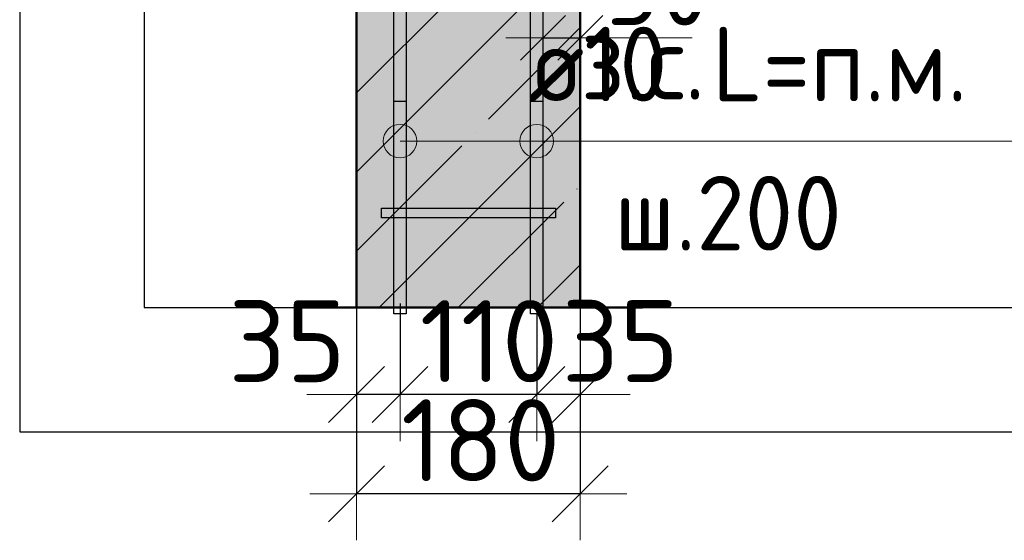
# Model space of a CAD drawing. Header units: millimetres. Extents: x -26477 to 45326, y 46540 to 77465.
# Tile 42 of 50: x 43531 to 44323, y 72315 to 72734. Entities that reach past the tile are written whole.
import ezdxf

# ---------------------------------------------------------------- set-up
doc = ezdxf.new("R2010")
doc.units = ezdxf.units.MM
doc.header["$PDMODE"] = 65
doc.linetypes.add('______11', pattern=[150, 120, -15, 0, -15])
doc.linetypes.add('______5', pattern=[330, 240, -30, 30, -30])
for name, color, linetype, lineweight in [('Standard', 7, 'Continuous', 25), ('Арм.стержн. Арматура края', 96, 'Continuous', 35), ('Арм.стержн. вертикальными 1', 22, 'Continuous', 35), ('Арм.стержн.горизонт. 1', 180, 'Continuous', 35), ('Размерная линия_ общее', 7, 'Continuous', 13), ('Размерная линия_ общее_1', 7, 'Continuous', 13)]:
    doc.layers.add(name, color=color, linetype=linetype, lineweight=lineweight)
doc.layers.add('Арм.стержн.Стяжки', color=7, linetype='Continuous', lineweight=35, true_color=0x501e0f)
doc.styles.add('ISOCPEUR', font='ISOCPEUR')
doc.dimstyles.new('DIMSTYLE_4', dxfattribs={"dimtxt": 66, "dimasz": 75, "dimexe": 0, "dimexo": 0, "dimgap": 33, "dimtad": 2, "dimdec": 0, "dimrnd": 5, "dimzin": 12, "dimdsep": 46, "dimtxsty": 'ISOCPEUR', "dimblk1": 'ALL_ML_STRICH', "dimblk2": 'ALL_ML_STRICH', "dimsah": 1, "dimcen": 0, "dimclrd": 7, "dimclre": 256, "dimclrt": 7, "dimadec": 0, "dimazin": 0, "dimtfac": 1, "dimtdec": 0, "dimtix": 1, "dimtmove": 2, "dimatfit": 3, "dimfxl": 0, "dimtvp": 1.2, "dimtzin": 0, "dimlwd": 0, "dimlwe": -3, "dimarcsym": 0})
doc.dimstyles.new('DIMSTYLE_8', dxfattribs={"dimtxt": 60, "dimasz": 60, "dimexe": 0, "dimexo": 0.001, "dimgap": 30, "dimtad": 2, "dimdec": 0, "dimrnd": 5, "dimzin": 12, "dimdsep": 46, "dimtxsty": 'ISOCPEUR', "dimblk1": 'ALL_ML_STRICH', "dimblk2": 'ALL_ML_STRICH', "dimsah": 1, "dimcen": 0, "dimse1": 1, "dimse2": 1, "dimclrd": 7, "dimclre": 256, "dimclrt": 7, "dimadec": 0, "dimazin": 0, "dimtfac": 1, "dimtdec": 0, "dimtix": 1, "dimtmove": 2, "dimatfit": 3, "dimfxl": 0, "dimtvp": 1.2, "dimtzin": 0, "dimlwd": 0, "dimlwe": -3, "dimarcsym": 0})

# ---------------------------------------------------------------- blocks, each defined once
blk = doc.blocks.new('ALL_ML_STRICH')
at = {"color": 0, "linetype": 'ByBlock', "lineweight": -2}
for p, q in [((0, -0.5), (0, 0.5)), ((-0.3, -0.3), (0.3, 0.3)), ((-1, 0), (0.5, 0))]:
    blk.add_line(p, q, dxfattribs=at)
blk = doc.blocks.new('*D137')
at = {"layer": 'DEFPOINTS', "color": 7, "linetype": 'Continuous', "lineweight": 13, "transparency": 33554687}
for p in [(43981.73, 72539.14), (43946.73, 72521.18), (43981.73, 72432.01)]:
    blk.add_point(p, dxfattribs=at)
at = {"layer": 'Размерная линия_ общее', "color": 253, "linetype": 'Continuous', "lineweight": -2, "true_color": 0xa0a0a0, "transparency": 33554687}
for p, q in [((43981.73, 72519.14), (43981.73, 72432.01)), ((43946.73, 72501.18), (43946.73, 72432.01))]:
    blk.add_line(p, q, dxfattribs=at)
at = {"layer": 'Размерная линия_ общее', "color": 7, "linetype": 'Continuous', "lineweight": -2, "transparency": 33554687}
blk.add_line((43981.73, 72432.01), (43946.73, 72432.01), dxfattribs=at)
at = {"layer": 'Размерная линия_ общее', "color": 7, "linetype": 'Continuous', "lineweight": 13, "transparency": 33554687, "xscale": 75, "yscale": 75, "zscale": 75}
for p, rotation in [((43981.73, 72432.01), 360), ((43946.73, 72432.01), 180)]:
    blk.add_blockref('ALL_ML_STRICH', p, dxfattribs=dict(at, rotation=rotation))
at = {"layer": 'Размерная линия_ общее', "color": 7, "linetype": 'Continuous', "lineweight": 13, "transparency": 33554687, "insert": (44014.02, 72475.08), "char_height": 66, "width": 132, "attachment_point": 5, "style": 'ISOCPEUR'}
blk.add_mtext('\\A1;{35}', dxfattribs=at)
blk = doc.blocks.new('*D138')
at = {"layer": 'DEFPOINTS', "color": 7, "linetype": 'Continuous', "lineweight": 13, "transparency": 33554687}
for p in [(43836.73, 72525.27), (43946.73, 72521.18), (43946.73, 72432.01)]:
    blk.add_point(p, dxfattribs=at)
at = {"layer": 'Размерная линия_ общее', "color": 253, "linetype": 'Continuous', "lineweight": -2, "true_color": 0xa0a0a0, "transparency": 33554687}
for p, q in [((43836.73, 72505.27), (43836.73, 72432.01)), ((43946.73, 72501.18), (43946.73, 72432.01))]:
    blk.add_line(p, q, dxfattribs=at)
at = {"layer": 'Размерная линия_ общее', "color": 7, "linetype": 'Continuous', "lineweight": -2, "transparency": 33554687}
blk.add_line((43946.73, 72432.01), (43836.73, 72432.01), dxfattribs=at)
at = {"layer": 'Размерная линия_ общее', "color": 7, "linetype": 'Continuous', "lineweight": 13, "transparency": 33554687, "xscale": 75, "yscale": 75, "zscale": 75}
for p, rotation in [((43836.73, 72432.01), 180), ((43946.73, 72432.01), 360)]:
    blk.add_blockref('ALL_ML_STRICH', p, dxfattribs=dict(at, rotation=rotation))
at = {"layer": 'Размерная линия_ общее', "color": 7, "linetype": 'Continuous', "lineweight": 13, "transparency": 33554687, "insert": (43908.23, 72475.01), "char_height": 66, "width": 198, "attachment_point": 5, "style": 'ISOCPEUR'}
blk.add_mtext('\\A1;{110}', dxfattribs=at)
blk = doc.blocks.new('*D139')
at = {"layer": 'DEFPOINTS', "color": 7, "linetype": 'Continuous', "lineweight": 13, "transparency": 33554687}
for p in [(43801.73, 72531.15), (43836.73, 72525.27), (43836.73, 72432.01)]:
    blk.add_point(p, dxfattribs=at)
at = {"layer": 'Размерная линия_ общее', "color": 253, "linetype": 'Continuous', "lineweight": -2, "true_color": 0xa0a0a0, "transparency": 33554687}
for p, q in [((43801.73, 72511.15), (43801.73, 72432.01)), ((43836.73, 72505.27), (43836.73, 72432.01))]:
    blk.add_line(p, q, dxfattribs=at)
at = {"layer": 'Размерная линия_ общее', "color": 7, "linetype": 'Continuous', "lineweight": -2, "transparency": 33554687}
blk.add_line((43836.73, 72432.01), (43801.73, 72432.01), dxfattribs=at)
at = {"layer": 'Размерная линия_ общее', "color": 7, "linetype": 'Continuous', "lineweight": 13, "transparency": 33554687, "xscale": 75, "yscale": 75, "zscale": 75}
for p, rotation in [((43836.73, 72432.01), 360), ((43801.73, 72432.01), 180)]:
    blk.add_blockref('ALL_ML_STRICH', p, dxfattribs=dict(at, rotation=rotation))
at = {"layer": 'Размерная линия_ общее', "color": 7, "linetype": 'Continuous', "lineweight": 13, "transparency": 33554687, "insert": (43745.94, 72474.99), "char_height": 66, "width": 132, "attachment_point": 5, "style": 'ISOCPEUR'}
blk.add_mtext('\\A1;{35}', dxfattribs=at)
blk = doc.blocks.new('*D140')
at = {"layer": 'DEFPOINTS', "color": 7, "linetype": 'Continuous', "lineweight": 13, "transparency": 33554687}
for p in [(43801.73, 72525.59), (43981.73, 72519.14), (43981.73, 72352.26)]:
    blk.add_point(p, dxfattribs=at)
at = {"layer": 'Размерная линия_ общее', "color": 253, "linetype": 'Continuous', "lineweight": -2, "true_color": 0xa0a0a0, "transparency": 33554687}
for p, q in [((43801.73, 72505.59), (43801.73, 72352.26)), ((43981.73, 72499.14), (43981.73, 72352.26))]:
    blk.add_line(p, q, dxfattribs=at)
at = {"layer": 'Размерная линия_ общее', "color": 7, "linetype": 'Continuous', "lineweight": -2, "transparency": 33554687}
blk.add_line((43981.73, 72352.26), (43801.73, 72352.26), dxfattribs=at)
at = {"layer": 'Размерная линия_ общее', "color": 7, "linetype": 'Continuous', "lineweight": 13, "transparency": 33554687, "xscale": 75, "yscale": 75, "zscale": 75}
for p, rotation in [((43801.73, 72352.26), 180), ((43981.73, 72352.26), 360)]:
    blk.add_blockref('ALL_ML_STRICH', p, dxfattribs=dict(at, rotation=rotation))
at = {"layer": 'Размерная линия_ общее', "color": 7, "linetype": 'Continuous', "lineweight": 13, "transparency": 33554687, "insert": (43901.63, 72395.26), "char_height": 66, "width": 198, "attachment_point": 5, "style": 'ISOCPEUR'}
blk.add_mtext('\\A1;{180}', dxfattribs=at)
blk = doc.blocks.new('*D141')
at = {"layer": 'DEFPOINTS', "color": 7, "linetype": 'Continuous', "lineweight": 13, "transparency": 33554687}
for p in [(43951.73, 72727.88), (43981.73, 72727.88), (43951.73, 72719.16)]:
    blk.add_point(p, dxfattribs=at)
at = {"layer": 'Размерная линия_ общее_1', "color": 7, "linetype": 'Continuous', "lineweight": -2, "transparency": 33554687}
blk.add_line((43951.73, 72719.16), (43981.73, 72719.16), dxfattribs=at)
at = {"layer": 'Размерная линия_ общее_1', "color": 7, "linetype": 'Continuous', "lineweight": 13, "transparency": 33554687, "xscale": 60, "yscale": 60, "zscale": 60, "rotation": 180}
blk.add_blockref('ALL_ML_STRICH', (43951.73, 72719.16), dxfattribs=at)
at = {"layer": 'Размерная линия_ общее_1', "color": 7, "linetype": 'Continuous', "lineweight": 13, "transparency": 33554687, "xscale": 60, "yscale": 60, "zscale": 60}
blk.add_blockref('ALL_ML_STRICH', (43981.73, 72719.16), dxfattribs=at)
at = {"layer": 'Размерная линия_ общее_1', "color": 7, "linetype": 'Continuous', "lineweight": 13, "transparency": 33554687, "insert": (44044.54, 72759.16), "char_height": 60, "width": 120, "attachment_point": 5, "style": 'ISOCPEUR'}
blk.add_mtext('\\A1;{30}', dxfattribs=at)
at = {"layer": 'Размерная линия_ общее_1', "color": 7, "linetype": 'Continuous', "lineweight": 13, "transparency": 33554687, "insert": (43981.82, 72729.42), "char_height": 60, "width": 3, "attachment_point": 1, "line_spacing_factor": 0.60241, "style": 'ISOCPEUR'}
blk.add_mtext('з.с.', dxfattribs=at)

msp = doc.modelspace()

# ---------------------------------------------------------------- hatches: boundary and pattern name
at = {"linetype": 'Continuous', "lineweight": -3, "transparency": 33554687}
msp.add_hatch(color=7, dxfattribs=at).paths.add_polyline_path([(43981.73, 73133.13), (43801.73, 73133.13), (43801.73, 72502.01), (43981.73, 72502.01)])
at = {"layer": 'Арм.стержн. вертикальными 1', "linetype": 'Continuous', "lineweight": 50, "transparency": 33554687}
for points in [[(43852.2, 72598.13), (43851.82, 72600.05), (43850.73, 72601.67), (43849.11, 72602.75), (43847.2, 72603.13), (43845.28, 72602.75), (43843.66, 72601.67), (43842.58, 72600.05), (43842.2, 72598.13), (43842.58, 72596.22), (43843.66, 72594.6), (43845.28, 72593.51), (43847.2, 72593.13), (43849.11, 72593.51), (43850.73, 72594.6), (43851.82, 72596.22)], [(43941.73, 72598.13), (43941.35, 72600.05), (43940.26, 72601.67), (43938.64, 72602.75), (43936.73, 72603.13), (43934.82, 72602.75), (43933.19, 72601.67), (43932.11, 72600.05), (43931.73, 72598.13), (43932.11, 72596.22), (43933.19, 72594.6), (43934.82, 72593.51), (43936.73, 72593.13), (43938.64, 72593.51), (43940.26, 72594.6), (43941.35, 72596.22)]]:
    msp.add_hatch(color=4, dxfattribs=at).paths.add_polyline_path(points)
at = {"layer": 'Арм.стержн.горизонт. 1', "linetype": 'Continuous', "lineweight": 13, "transparency": 33554687}
for points in [[(43825.12, 72629.23), (43825.12, 72642.73), (43823.23, 72635.98)], [(43825.12, 72629.23), (43825.12, 72642.73), (43823.23, 72635.98)], [(43825.12, 72629.23), (43825.12, 72642.73), (43823.23, 72635.98)], [(43825.12, 72629.23), (43825.12, 72642.73), (43823.23, 72635.98)], [(43825.12, 72629.23), (43825.12, 72642.73), (43823.23, 72635.98)], [(43825.12, 72629.23), (43825.12, 72642.73), (43823.23, 72635.98)], [(43825.12, 72629.23), (43825.12, 72642.73), (43823.23, 72635.98)], [(43825.12, 72629.23), (43825.12, 72642.73), (43823.23, 72635.98)], [(43825.12, 72629.23), (43825.12, 72642.73), (43823.23, 72635.98)], [(43825.12, 72629.23), (43825.12, 72642.73), (43823.23, 72635.98)], [(43825.12, 72629.23), (43825.12, 72642.73), (43823.23, 72635.98)], [(43825.12, 72629.23), (43825.12, 72642.73), (43823.23, 72635.98)], [(43825.12, 72629.23), (43825.12, 72642.73), (43823.23, 72635.98)], [(43829.98, 72624.37), (43829.98, 72647.59), (43825.12, 72642.73)], [(43829.98, 72624.37), (43829.98, 72647.59), (43825.12, 72642.73)], [(43829.98, 72624.37), (43829.98, 72647.59), (43825.12, 72642.73)], [(43829.98, 72624.37), (43829.98, 72647.59), (43825.12, 72642.73)], [(43829.98, 72624.37), (43829.98, 72647.59), (43825.12, 72642.73)], [(43829.98, 72624.37), (43829.98, 72647.59), (43825.12, 72642.73)], [(43829.98, 72624.37), (43829.98, 72647.59), (43825.12, 72642.73)], [(43829.98, 72624.37), (43829.98, 72647.59), (43825.12, 72642.73)], [(43829.98, 72624.37), (43829.98, 72647.59), (43825.12, 72642.73)], [(43829.98, 72624.37), (43829.98, 72647.59), (43825.12, 72642.73)], [(43829.98, 72624.37), (43829.98, 72647.59), (43825.12, 72642.73)], [(43829.98, 72624.37), (43829.98, 72647.59), (43825.12, 72642.73)], [(43829.98, 72624.37), (43829.98, 72647.59), (43825.12, 72642.73)], [(43829.98, 72624.37), (43825.12, 72642.73), (43825.12, 72629.23)], [(43829.98, 72624.37), (43825.12, 72642.73), (43825.12, 72629.23)], [(43829.98, 72624.37), (43825.12, 72642.73), (43825.12, 72629.23)], [(43829.98, 72624.37), (43825.12, 72642.73), (43825.12, 72629.23)], [(43829.98, 72624.37), (43825.12, 72642.73), (43825.12, 72629.23)], [(43829.98, 72624.37), (43825.12, 72642.73), (43825.12, 72629.23)], [(43829.98, 72624.37), (43825.12, 72642.73), (43825.12, 72629.23)], [(43829.98, 72624.37), (43825.12, 72642.73), (43825.12, 72629.23)], [(43829.98, 72624.37), (43825.12, 72642.73), (43825.12, 72629.23)], [(43829.98, 72624.37), (43825.12, 72642.73), (43825.12, 72629.23)], [(43829.98, 72624.37), (43825.12, 72642.73), (43825.12, 72629.23)], [(43829.98, 72624.37), (43825.12, 72642.73), (43825.12, 72629.23)], [(43829.98, 72624.37), (43825.12, 72642.73), (43825.12, 72629.23)], [(43836.73, 72622.48), (43836.73, 72649.48), (43829.98, 72647.59)], [(43836.73, 72622.48), (43836.73, 72649.48), (43829.98, 72647.59)], [(43836.73, 72622.48), (43836.73, 72649.48), (43829.98, 72647.59)], [(43836.73, 72622.48), (43836.73, 72649.48), (43829.98, 72647.59)], [(43836.73, 72622.48), (43836.73, 72649.48), (43829.98, 72647.59)], [(43836.73, 72622.48), (43836.73, 72649.48), (43829.98, 72647.59)], [(43836.73, 72622.48), (43836.73, 72649.48), (43829.98, 72647.59)], [(43836.73, 72622.48), (43836.73, 72649.48), (43829.98, 72647.59)], [(43836.73, 72622.48), (43836.73, 72649.48), (43829.98, 72647.59)], [(43836.73, 72622.48), (43836.73, 72649.48), (43829.98, 72647.59)], [(43836.73, 72622.48), (43836.73, 72649.48), (43829.98, 72647.59)], [(43836.73, 72622.48), (43836.73, 72649.48), (43829.98, 72647.59)], [(43836.73, 72622.48), (43836.73, 72649.48), (43829.98, 72647.59)], [(43836.73, 72622.48), (43829.98, 72647.59), (43829.98, 72624.37)], [(43836.73, 72622.48), (43829.98, 72647.59), (43829.98, 72624.37)], [(43836.73, 72622.48), (43829.98, 72647.59), (43829.98, 72624.37)], [(43836.73, 72622.48), (43829.98, 72647.59), (43829.98, 72624.37)], [(43836.73, 72622.48), (43829.98, 72647.59), (43829.98, 72624.37)], [(43836.73, 72622.48), (43829.98, 72647.59), (43829.98, 72624.37)], [(43836.73, 72622.48), (43829.98, 72647.59), (43829.98, 72624.37)], [(43836.73, 72622.48), (43829.98, 72647.59), (43829.98, 72624.37)], [(43836.73, 72622.48), (43829.98, 72647.59), (43829.98, 72624.37)], [(43836.73, 72622.48), (43829.98, 72647.59), (43829.98, 72624.37)], [(43836.73, 72622.48), (43829.98, 72647.59), (43829.98, 72624.37)], [(43836.73, 72622.48), (43829.98, 72647.59), (43829.98, 72624.37)], [(43836.73, 72622.48), (43829.98, 72647.59), (43829.98, 72624.37)], [(43843.48, 72624.37), (43843.48, 72647.59), (43836.73, 72649.48)], [(43843.48, 72624.37), (43836.73, 72649.48), (43836.73, 72622.48)], [(43843.48, 72624.37), (43843.48, 72647.59), (43836.73, 72649.48)], [(43843.48, 72624.37), (43836.73, 72649.48), (43836.73, 72622.48)], [(43843.48, 72624.37), (43843.48, 72647.59), (43836.73, 72649.48)], [(43843.48, 72624.37), (43836.73, 72649.48), (43836.73, 72622.48)], [(43843.48, 72624.37), (43843.48, 72647.59), (43836.73, 72649.48)], [(43843.48, 72624.37), (43836.73, 72649.48), (43836.73, 72622.48)], [(43843.48, 72624.37), (43843.48, 72647.59), (43836.73, 72649.48)], [(43843.48, 72624.37), (43836.73, 72649.48), (43836.73, 72622.48)], [(43843.48, 72624.37), (43843.48, 72647.59), (43836.73, 72649.48)], [(43843.48, 72624.37), (43836.73, 72649.48), (43836.73, 72622.48)], [(43843.48, 72624.37), (43843.48, 72647.59), (43836.73, 72649.48)], [(43843.48, 72624.37), (43836.73, 72649.48), (43836.73, 72622.48)], [(43843.48, 72624.37), (43843.48, 72647.59), (43836.73, 72649.48)], [(43843.48, 72624.37), (43836.73, 72649.48), (43836.73, 72622.48)], [(43843.48, 72624.37), (43843.48, 72647.59), (43836.73, 72649.48)], [(43843.48, 72624.37), (43836.73, 72649.48), (43836.73, 72622.48)], [(43843.48, 72624.37), (43843.48, 72647.59), (43836.73, 72649.48)], [(43843.48, 72624.37), (43836.73, 72649.48), (43836.73, 72622.48)], [(43843.48, 72624.37), (43843.48, 72647.59), (43836.73, 72649.48)], [(43843.48, 72624.37), (43836.73, 72649.48), (43836.73, 72622.48)], [(43843.48, 72624.37), (43843.48, 72647.59), (43836.73, 72649.48)], [(43843.48, 72624.37), (43836.73, 72649.48), (43836.73, 72622.48)], [(43843.48, 72624.37), (43843.48, 72647.59), (43836.73, 72649.48)], [(43843.48, 72624.37), (43836.73, 72649.48), (43836.73, 72622.48)], [(43848.34, 72629.23), (43848.34, 72642.73), (43843.48, 72647.59)], [(43848.34, 72629.23), (43843.48, 72647.59), (43843.48, 72624.37)], [(43848.34, 72629.23), (43848.34, 72642.73), (43843.48, 72647.59)], [(43848.34, 72629.23), (43843.48, 72647.59), (43843.48, 72624.37)], [(43848.34, 72629.23), (43848.34, 72642.73), (43843.48, 72647.59)], [(43848.34, 72629.23), (43843.48, 72647.59), (43843.48, 72624.37)], [(43848.34, 72629.23), (43848.34, 72642.73), (43843.48, 72647.59)], [(43848.34, 72629.23), (43843.48, 72647.59), (43843.48, 72624.37)], [(43848.34, 72629.23), (43848.34, 72642.73), (43843.48, 72647.59)], [(43848.34, 72629.23), (43843.48, 72647.59), (43843.48, 72624.37)], [(43848.34, 72629.23), (43848.34, 72642.73), (43843.48, 72647.59)], [(43848.34, 72629.23), (43843.48, 72647.59), (43843.48, 72624.37)], [(43848.34, 72629.23), (43848.34, 72642.73), (43843.48, 72647.59)], [(43848.34, 72629.23), (43843.48, 72647.59), (43843.48, 72624.37)], [(43848.34, 72629.23), (43848.34, 72642.73), (43843.48, 72647.59)], [(43848.34, 72629.23), (43843.48, 72647.59), (43843.48, 72624.37)], [(43848.34, 72629.23), (43848.34, 72642.73), (43843.48, 72647.59)], [(43848.34, 72629.23), (43843.48, 72647.59), (43843.48, 72624.37)], [(43848.34, 72629.23), (43848.34, 72642.73), (43843.48, 72647.59)], [(43848.34, 72629.23), (43843.48, 72647.59), (43843.48, 72624.37)], [(43848.34, 72629.23), (43848.34, 72642.73), (43843.48, 72647.59)], [(43848.34, 72629.23), (43843.48, 72647.59), (43843.48, 72624.37)], [(43848.34, 72629.23), (43848.34, 72642.73), (43843.48, 72647.59)], [(43848.34, 72629.23), (43843.48, 72647.59), (43843.48, 72624.37)], [(43848.34, 72629.23), (43848.34, 72642.73), (43843.48, 72647.59)], [(43848.34, 72629.23), (43843.48, 72647.59), (43843.48, 72624.37)], [(43848.34, 72642.73), (43848.34, 72629.23), (43850.23, 72635.98)], [(43848.34, 72642.73), (43848.34, 72629.23), (43850.23, 72635.98)], [(43848.34, 72642.73), (43848.34, 72629.23), (43850.23, 72635.98)], [(43848.34, 72642.73), (43848.34, 72629.23), (43850.23, 72635.98)], [(43848.34, 72642.73), (43848.34, 72629.23), (43850.23, 72635.98)], [(43848.34, 72642.73), (43848.34, 72629.23), (43850.23, 72635.98)], [(43848.34, 72642.73), (43848.34, 72629.23), (43850.23, 72635.98)], [(43848.34, 72642.73), (43848.34, 72629.23), (43850.23, 72635.98)], [(43848.34, 72642.73), (43848.34, 72629.23), (43850.23, 72635.98)], [(43848.34, 72642.73), (43848.34, 72629.23), (43850.23, 72635.98)], [(43848.34, 72642.73), (43848.34, 72629.23), (43850.23, 72635.98)], [(43848.34, 72642.73), (43848.34, 72629.23), (43850.23, 72635.98)], [(43848.34, 72642.73), (43848.34, 72629.23), (43850.23, 72635.98)], [(43935.12, 72629.23), (43935.12, 72642.73), (43933.23, 72635.98)], [(43935.12, 72629.23), (43935.12, 72642.73), (43933.23, 72635.98)], [(43935.12, 72629.23), (43935.12, 72642.73), (43933.23, 72635.98)], [(43935.12, 72629.23), (43935.12, 72642.73), (43933.23, 72635.98)], [(43935.12, 72629.23), (43935.12, 72642.73), (43933.23, 72635.98)], [(43935.12, 72629.23), (43935.12, 72642.73), (43933.23, 72635.98)], [(43935.12, 72629.23), (43935.12, 72642.73), (43933.23, 72635.98)], [(43935.12, 72629.23), (43935.12, 72642.73), (43933.23, 72635.98)], [(43935.12, 72629.23), (43935.12, 72642.73), (43933.23, 72635.98)], [(43935.12, 72629.23), (43935.12, 72642.73), (43933.23, 72635.98)], [(43935.12, 72629.23), (43935.12, 72642.73), (43933.23, 72635.98)], [(43935.12, 72629.23), (43935.12, 72642.73), (43933.23, 72635.98)], [(43935.12, 72629.23), (43935.12, 72642.73), (43933.23, 72635.98)], [(43939.98, 72624.37), (43939.98, 72647.59), (43935.12, 72642.73)], [(43939.98, 72624.37), (43939.98, 72647.59), (43935.12, 72642.73)], [(43939.98, 72624.37), (43939.98, 72647.59), (43935.12, 72642.73)], [(43939.98, 72624.37), (43939.98, 72647.59), (43935.12, 72642.73)], [(43939.98, 72624.37), (43939.98, 72647.59), (43935.12, 72642.73)], [(43939.98, 72624.37), (43939.98, 72647.59), (43935.12, 72642.73)], [(43939.98, 72624.37), (43939.98, 72647.59), (43935.12, 72642.73)], [(43939.98, 72624.37), (43939.98, 72647.59), (43935.12, 72642.73)], [(43939.98, 72624.37), (43939.98, 72647.59), (43935.12, 72642.73)], [(43939.98, 72624.37), (43939.98, 72647.59), (43935.12, 72642.73)], [(43939.98, 72624.37), (43939.98, 72647.59), (43935.12, 72642.73)], [(43939.98, 72624.37), (43939.98, 72647.59), (43935.12, 72642.73)], [(43939.98, 72624.37), (43939.98, 72647.59), (43935.12, 72642.73)], [(43939.98, 72624.37), (43935.12, 72642.73), (43935.12, 72629.23)], [(43939.98, 72624.37), (43935.12, 72642.73), (43935.12, 72629.23)], [(43939.98, 72624.37), (43935.12, 72642.73), (43935.12, 72629.23)], [(43939.98, 72624.37), (43935.12, 72642.73), (43935.12, 72629.23)], [(43939.98, 72624.37), (43935.12, 72642.73), (43935.12, 72629.23)], [(43939.98, 72624.37), (43935.12, 72642.73), (43935.12, 72629.23)], [(43939.98, 72624.37), (43935.12, 72642.73), (43935.12, 72629.23)], [(43939.98, 72624.37), (43935.12, 72642.73), (43935.12, 72629.23)], [(43939.98, 72624.37), (43935.12, 72642.73), (43935.12, 72629.23)], [(43939.98, 72624.37), (43935.12, 72642.73), (43935.12, 72629.23)], [(43939.98, 72624.37), (43935.12, 72642.73), (43935.12, 72629.23)], [(43939.98, 72624.37), (43935.12, 72642.73), (43935.12, 72629.23)], [(43939.98, 72624.37), (43935.12, 72642.73), (43935.12, 72629.23)], [(43946.73, 72622.48), (43946.73, 72649.48), (43939.98, 72647.59)], [(43946.73, 72622.48), (43946.73, 72649.48), (43939.98, 72647.59)], [(43946.73, 72622.48), (43946.73, 72649.48), (43939.98, 72647.59)], [(43946.73, 72622.48), (43946.73, 72649.48), (43939.98, 72647.59)], [(43946.73, 72622.48), (43946.73, 72649.48), (43939.98, 72647.59)], [(43946.73, 72622.48), (43946.73, 72649.48), (43939.98, 72647.59)], [(43946.73, 72622.48), (43946.73, 72649.48), (43939.98, 72647.59)], [(43946.73, 72622.48), (43946.73, 72649.48), (43939.98, 72647.59)], [(43946.73, 72622.48), (43946.73, 72649.48), (43939.98, 72647.59)], [(43946.73, 72622.48), (43946.73, 72649.48), (43939.98, 72647.59)], [(43946.73, 72622.48), (43946.73, 72649.48), (43939.98, 72647.59)], [(43946.73, 72622.48), (43946.73, 72649.48), (43939.98, 72647.59)], [(43946.73, 72622.48), (43946.73, 72649.48), (43939.98, 72647.59)], [(43946.73, 72622.48), (43939.98, 72647.59), (43939.98, 72624.37)], [(43946.73, 72622.48), (43939.98, 72647.59), (43939.98, 72624.37)], [(43946.73, 72622.48), (43939.98, 72647.59), (43939.98, 72624.37)], [(43946.73, 72622.48), (43939.98, 72647.59), (43939.98, 72624.37)], [(43946.73, 72622.48), (43939.98, 72647.59), (43939.98, 72624.37)], [(43946.73, 72622.48), (43939.98, 72647.59), (43939.98, 72624.37)], [(43946.73, 72622.48), (43939.98, 72647.59), (43939.98, 72624.37)], [(43946.73, 72622.48), (43939.98, 72647.59), (43939.98, 72624.37)], [(43946.73, 72622.48), (43939.98, 72647.59), (43939.98, 72624.37)], [(43946.73, 72622.48), (43939.98, 72647.59), (43939.98, 72624.37)], [(43946.73, 72622.48), (43939.98, 72647.59), (43939.98, 72624.37)], [(43946.73, 72622.48), (43939.98, 72647.59), (43939.98, 72624.37)], [(43946.73, 72622.48), (43939.98, 72647.59), (43939.98, 72624.37)], [(43953.48, 72624.37), (43953.48, 72647.59), (43946.73, 72649.48)], [(43953.48, 72624.37), (43946.73, 72649.48), (43946.73, 72622.48)], [(43953.48, 72624.37), (43953.48, 72647.59), (43946.73, 72649.48)], [(43953.48, 72624.37), (43946.73, 72649.48), (43946.73, 72622.48)], [(43953.48, 72624.37), (43953.48, 72647.59), (43946.73, 72649.48)], [(43953.48, 72624.37), (43946.73, 72649.48), (43946.73, 72622.48)], [(43953.48, 72624.37), (43953.48, 72647.59), (43946.73, 72649.48)], [(43953.48, 72624.37), (43946.73, 72649.48), (43946.73, 72622.48)], [(43953.48, 72624.37), (43953.48, 72647.59), (43946.73, 72649.48)], [(43953.48, 72624.37), (43946.73, 72649.48), (43946.73, 72622.48)], [(43953.48, 72624.37), (43953.48, 72647.59), (43946.73, 72649.48)], [(43953.48, 72624.37), (43946.73, 72649.48), (43946.73, 72622.48)], [(43953.48, 72624.37), (43953.48, 72647.59), (43946.73, 72649.48)], [(43953.48, 72624.37), (43946.73, 72649.48), (43946.73, 72622.48)], [(43953.48, 72624.37), (43953.48, 72647.59), (43946.73, 72649.48)], [(43953.48, 72624.37), (43946.73, 72649.48), (43946.73, 72622.48)], [(43953.48, 72624.37), (43953.48, 72647.59), (43946.73, 72649.48)], [(43953.48, 72624.37), (43946.73, 72649.48), (43946.73, 72622.48)], [(43953.48, 72624.37), (43953.48, 72647.59), (43946.73, 72649.48)], [(43953.48, 72624.37), (43946.73, 72649.48), (43946.73, 72622.48)], [(43953.48, 72624.37), (43953.48, 72647.59), (43946.73, 72649.48)], [(43953.48, 72624.37), (43946.73, 72649.48), (43946.73, 72622.48)], [(43953.48, 72624.37), (43953.48, 72647.59), (43946.73, 72649.48)], [(43953.48, 72624.37), (43946.73, 72649.48), (43946.73, 72622.48)], [(43953.48, 72624.37), (43953.48, 72647.59), (43946.73, 72649.48)], [(43953.48, 72624.37), (43946.73, 72649.48), (43946.73, 72622.48)], [(43958.34, 72629.23), (43958.34, 72642.73), (43953.48, 72647.59)], [(43958.34, 72629.23), (43953.48, 72647.59), (43953.48, 72624.37)], [(43958.34, 72629.23), (43958.34, 72642.73), (43953.48, 72647.59)], [(43958.34, 72629.23), (43953.48, 72647.59), (43953.48, 72624.37)], [(43958.34, 72629.23), (43958.34, 72642.73), (43953.48, 72647.59)], [(43958.34, 72629.23), (43953.48, 72647.59), (43953.48, 72624.37)], [(43958.34, 72629.23), (43958.34, 72642.73), (43953.48, 72647.59)], [(43958.34, 72629.23), (43953.48, 72647.59), (43953.48, 72624.37)], [(43958.34, 72629.23), (43958.34, 72642.73), (43953.48, 72647.59)], [(43958.34, 72629.23), (43953.48, 72647.59), (43953.48, 72624.37)], [(43958.34, 72629.23), (43958.34, 72642.73), (43953.48, 72647.59)], [(43958.34, 72629.23), (43953.48, 72647.59), (43953.48, 72624.37)], [(43958.34, 72629.23), (43958.34, 72642.73), (43953.48, 72647.59)], [(43958.34, 72629.23), (43953.48, 72647.59), (43953.48, 72624.37)], [(43958.34, 72629.23), (43958.34, 72642.73), (43953.48, 72647.59)], [(43958.34, 72629.23), (43953.48, 72647.59), (43953.48, 72624.37)], [(43958.34, 72629.23), (43958.34, 72642.73), (43953.48, 72647.59)], [(43958.34, 72629.23), (43953.48, 72647.59), (43953.48, 72624.37)], [(43958.34, 72629.23), (43958.34, 72642.73), (43953.48, 72647.59)], [(43958.34, 72629.23), (43953.48, 72647.59), (43953.48, 72624.37)], [(43958.34, 72629.23), (43958.34, 72642.73), (43953.48, 72647.59)], [(43958.34, 72629.23), (43953.48, 72647.59), (43953.48, 72624.37)], [(43958.34, 72629.23), (43958.34, 72642.73), (43953.48, 72647.59)], [(43958.34, 72629.23), (43953.48, 72647.59), (43953.48, 72624.37)], [(43958.34, 72629.23), (43958.34, 72642.73), (43953.48, 72647.59)], [(43958.34, 72629.23), (43953.48, 72647.59), (43953.48, 72624.37)], [(43958.34, 72642.73), (43958.34, 72629.23), (43960.23, 72635.98)], [(43958.34, 72642.73), (43958.34, 72629.23), (43960.23, 72635.98)], [(43958.34, 72642.73), (43958.34, 72629.23), (43960.23, 72635.98)], [(43958.34, 72642.73), (43958.34, 72629.23), (43960.23, 72635.98)], [(43958.34, 72642.73), (43958.34, 72629.23), (43960.23, 72635.98)], [(43958.34, 72642.73), (43958.34, 72629.23), (43960.23, 72635.98)], [(43958.34, 72642.73), (43958.34, 72629.23), (43960.23, 72635.98)], [(43958.34, 72642.73), (43958.34, 72629.23), (43960.23, 72635.98)], [(43958.34, 72642.73), (43958.34, 72629.23), (43960.23, 72635.98)], [(43958.34, 72642.73), (43958.34, 72629.23), (43960.23, 72635.98)], [(43958.34, 72642.73), (43958.34, 72629.23), (43960.23, 72635.98)], [(43958.34, 72642.73), (43958.34, 72629.23), (43960.23, 72635.98)], [(43958.34, 72642.73), (43958.34, 72629.23), (43960.23, 72635.98)]]:
    msp.add_hatch(color=7, dxfattribs=at).paths.add_polyline_path(points)

# ---------------------------------------------------------------- linework, layer by layer
at = {"color": 7, "linetype": 'Continuous', "lineweight": 50, "transparency": 33554687}
for p, q in [((43801.73, 73133.13), (43801.73, 72502.01)), ((43981.73, 72502.01), (43981.73, 73133.13)), ((44031.73, 72502.01), (43751.73, 72502.01))]:
    msp.add_line(p, q, dxfattribs=at)
at = {"color": 7, "linetype": '______11', "lineweight": -3, "transparency": 33554687}
for p, q in [((43801.73, 72674.71), (43981.73, 72854.71)), ((43801.73, 72547.43), (43981.73, 72727.43)), ((43883.58, 72502.01), (43981.73, 72600.15))]:
    msp.add_line(p, q, dxfattribs=at)
at = {"color": 7, "linetype": '______5', "lineweight": -3, "transparency": 33554687}
for p, q in [((43801.73, 72611.07), (43981.73, 72791.07)), ((43819.94, 72502.01), (43981.73, 72663.79)), ((43947.22, 72502.01), (43981.73, 72536.51))]:
    msp.add_line(p, q, dxfattribs=at)
at = {"layer": 'Standard', "color": 52, "linetype": 'Continuous', "lineweight": -3, "transparency": 33554687}
for p, q in [((43630.85, 73360.05), (43630.85, 72502.01)), ((43630.85, 73360.05), (43630.85, 72502.01)), ((43630.85, 72502.01), (44541.77, 72502.01)), ((43630.85, 72502.01), (44541.77, 72502.01))]:
    msp.add_line(p, q, dxfattribs=at)
at = {"layer": 'Standard', "color": 7, "linetype": 'Continuous', "lineweight": 13, "transparency": 33554687}
msp.add_line((43981.73, 72719.16), (44071.73, 72719.16), dxfattribs=at)
at = {"layer": 'Standard', "color": 7, "linetype": 'Continuous', "lineweight": 25, "transparency": 33554687}
msp.add_lwpolyline([(43530.85, 72402.01), (44641.77, 72402.01), (44641.77, 73460.05), (43530.85, 73460.05), (43530.85, 72402.01)], dxfattribs=at)
at = {"layer": 'Арм.стержн. Арматура края', "color": 4, "linetype": 'Continuous', "lineweight": 25, "transparency": 33554687}
for points in [[(43841.73, 72668.13), (43841.73, 72497.01), (43831.73, 72497.01), (43831.73, 72668.13), (43841.73, 72668.13)], [(43841.73, 72668.13), (43841.73, 72497.01), (43831.73, 72497.01), (43831.73, 72668.13), (43841.73, 72668.13)], [(43841.73, 72668.13), (43841.73, 72497.01), (43831.73, 72497.01), (43831.73, 72668.13), (43841.73, 72668.13)], [(43841.73, 72668.13), (43841.73, 72497.01), (43831.73, 72497.01), (43831.73, 72668.13), (43841.73, 72668.13)], [(43841.73, 72668.13), (43841.73, 72497.01), (43831.73, 72497.01), (43831.73, 72668.13), (43841.73, 72668.13)], [(43841.73, 72668.13), (43841.73, 72497.01), (43831.73, 72497.01), (43831.73, 72668.13), (43841.73, 72668.13)], [(43841.73, 72668.13), (43841.73, 72497.01), (43831.73, 72497.01), (43831.73, 72668.13), (43841.73, 72668.13)], [(43841.73, 72668.13), (43841.73, 72497.01), (43831.73, 72497.01), (43831.73, 72668.13), (43841.73, 72668.13)], [(43841.73, 72668.13), (43841.73, 72497.01), (43831.73, 72497.01), (43831.73, 72668.13), (43841.73, 72668.13)], [(43841.73, 72668.13), (43841.73, 72497.01), (43831.73, 72497.01), (43831.73, 72668.13), (43841.73, 72668.13)], [(43841.73, 72668.13), (43841.73, 72497.01), (43831.73, 72497.01), (43831.73, 72668.13), (43841.73, 72668.13)], [(43941.73, 72497.01), (43941.73, 72668.13), (43951.73, 72668.13), (43951.73, 72497.01), (43941.73, 72497.01)], [(43941.73, 72497.01), (43941.73, 72668.13), (43951.73, 72668.13), (43951.73, 72497.01), (43941.73, 72497.01)], [(43941.73, 72497.01), (43941.73, 72668.13), (43951.73, 72668.13), (43951.73, 72497.01), (43941.73, 72497.01)], [(43941.73, 72497.01), (43941.73, 72668.13), (43951.73, 72668.13), (43951.73, 72497.01), (43941.73, 72497.01)], [(43941.73, 72497.01), (43941.73, 72668.13), (43951.73, 72668.13), (43951.73, 72497.01), (43941.73, 72497.01)], [(43941.73, 72497.01), (43941.73, 72668.13), (43951.73, 72668.13), (43951.73, 72497.01), (43941.73, 72497.01)], [(43941.73, 72497.01), (43941.73, 72668.13), (43951.73, 72668.13), (43951.73, 72497.01), (43941.73, 72497.01)], [(43941.73, 72497.01), (43941.73, 72668.13), (43951.73, 72668.13), (43951.73, 72497.01), (43941.73, 72497.01)], [(43941.73, 72497.01), (43941.73, 72668.13), (43951.73, 72668.13), (43951.73, 72497.01), (43941.73, 72497.01)], [(43941.73, 72497.01), (43941.73, 72668.13), (43951.73, 72668.13), (43951.73, 72497.01), (43941.73, 72497.01)], [(43941.73, 72497.01), (43941.73, 72668.13), (43951.73, 72668.13), (43951.73, 72497.01), (43941.73, 72497.01)]]:
    msp.add_lwpolyline(points, dxfattribs=at)
at = {"layer": 'Арм.стержн.горизонт. 1', "color": 7, "linetype": 'Continuous', "lineweight": 13, "transparency": 33554687}
for p, q in [((43836.73, 72649.48), (43836.73, 72649.48)), ((43836.73, 72649.48), (43836.73, 72649.48)), ((43836.73, 72649.48), (43836.73, 72649.48)), ((43836.73, 72649.48), (43836.73, 72649.48)), ((43836.73, 72649.48), (43836.73, 72649.48)), ((43836.73, 72649.48), (43836.73, 72649.48)), ((43836.73, 72649.48), (43836.73, 72649.48)), ((43836.73, 72649.48), (43836.73, 72649.48)), ((43836.73, 72649.48), (43836.73, 72649.48)), ((43836.73, 72649.48), (43836.73, 72649.48)), ((43836.73, 72649.48), (43836.73, 72649.48)), ((43836.73, 72649.48), (43836.73, 72649.48)), ((43836.73, 72649.48), (43836.73, 72649.48)), ((43946.73, 72649.48), (43946.73, 72649.48)), ((43946.73, 72649.48), (43946.73, 72649.48)), ((43946.73, 72649.48), (43946.73, 72649.48)), ((43946.73, 72649.48), (43946.73, 72649.48)), ((43946.73, 72649.48), (43946.73, 72649.48)), ((43946.73, 72649.48), (43946.73, 72649.48)), ((43946.73, 72649.48), (43946.73, 72649.48)), ((43946.73, 72649.48), (43946.73, 72649.48)), ((43946.73, 72649.48), (43946.73, 72649.48)), ((43946.73, 72649.48), (43946.73, 72649.48)), ((43946.73, 72649.48), (43946.73, 72649.48)), ((43946.73, 72649.48), (43946.73, 72649.48)), ((43946.73, 72649.48), (43946.73, 72649.48)), ((43823.23, 72635.98), (43823.23, 72635.98)), ((43823.23, 72635.98), (43823.23, 72635.98)), ((43823.23, 72635.98), (43823.23, 72635.98)), ((43823.23, 72635.98), (43823.23, 72635.98)), ((43823.23, 72635.98), (43823.23, 72635.98)), ((43823.23, 72635.98), (43823.23, 72635.98)), ((43823.23, 72635.98), (43823.23, 72635.98)), ((43823.23, 72635.98), (43823.23, 72635.98)), ((43823.23, 72635.98), (43823.23, 72635.98)), ((43823.23, 72635.98), (43823.23, 72635.98)), ((43823.23, 72635.98), (43823.23, 72635.98)), ((43823.23, 72635.98), (43823.23, 72635.98)), ((43823.23, 72635.98), (43823.23, 72635.98)), ((44053.86, 72635.98), (43836.73, 72635.98)), ((44053.86, 72635.98), (43836.73, 72635.98)), ((44053.86, 72635.98), (43836.73, 72635.98)), ((44053.86, 72635.98), (43836.73, 72635.98)), ((44053.86, 72635.98), (43836.73, 72635.98)), ((44053.86, 72635.98), (43836.73, 72635.98)), ((44053.86, 72635.98), (43836.73, 72635.98)), ((44053.86, 72635.98), (43836.73, 72635.98)), ((44053.86, 72635.98), (43836.73, 72635.98)), ((44053.86, 72635.98), (43836.73, 72635.98)), ((44053.86, 72635.98), (43836.73, 72635.98)), ((44053.86, 72635.98), (43836.73, 72635.98)), ((44053.86, 72635.98), (43836.73, 72635.98)), ((43850.23, 72635.98), (43850.23, 72635.98)), ((43850.23, 72635.98), (43850.23, 72635.98)), ((43850.23, 72635.98), (43850.23, 72635.98)), ((43850.23, 72635.98), (43850.23, 72635.98)), ((43850.23, 72635.98), (43850.23, 72635.98)), ((43850.23, 72635.98), (43850.23, 72635.98)), ((43850.23, 72635.98), (43850.23, 72635.98)), ((43850.23, 72635.98), (43850.23, 72635.98)), ((43850.23, 72635.98), (43850.23, 72635.98)), ((43850.23, 72635.98), (43850.23, 72635.98)), ((43850.23, 72635.98), (43850.23, 72635.98)), ((43850.23, 72635.98), (43850.23, 72635.98)), ((43850.23, 72635.98), (43850.23, 72635.98)), ((43933.23, 72635.98), (43933.23, 72635.98)), ((43933.23, 72635.98), (43933.23, 72635.98)), ((43933.23, 72635.98), (43933.23, 72635.98)), ((43933.23, 72635.98), (43933.23, 72635.98)), ((43933.23, 72635.98), (43933.23, 72635.98)), ((43933.23, 72635.98), (43933.23, 72635.98)), ((43933.23, 72635.98), (43933.23, 72635.98)), ((43933.23, 72635.98), (43933.23, 72635.98)), ((43933.23, 72635.98), (43933.23, 72635.98)), ((43933.23, 72635.98), (43933.23, 72635.98)), ((43933.23, 72635.98), (43933.23, 72635.98)), ((43933.23, 72635.98), (43933.23, 72635.98)), ((43933.23, 72635.98), (43933.23, 72635.98)), ((44053.86, 72635.98), (43946.73, 72635.98)), ((44053.86, 72635.98), (43946.73, 72635.98)), ((44053.86, 72635.98), (43946.73, 72635.98)), ((44053.86, 72635.98), (43946.73, 72635.98)), ((44053.86, 72635.98), (43946.73, 72635.98)), ((44053.86, 72635.98), (43946.73, 72635.98)), ((44053.86, 72635.98), (43946.73, 72635.98)), ((44053.86, 72635.98), (43946.73, 72635.98)), ((44053.86, 72635.98), (43946.73, 72635.98)), ((44053.86, 72635.98), (43946.73, 72635.98)), ((44053.86, 72635.98), (43946.73, 72635.98)), ((44053.86, 72635.98), (43946.73, 72635.98)), ((44053.86, 72635.98), (43946.73, 72635.98)), ((43960.23, 72635.98), (43960.23, 72635.98)), ((43960.23, 72635.98), (43960.23, 72635.98)), ((43960.23, 72635.98), (43960.23, 72635.98)), ((43960.23, 72635.98), (43960.23, 72635.98)), ((43960.23, 72635.98), (43960.23, 72635.98)), ((43960.23, 72635.98), (43960.23, 72635.98)), ((43960.23, 72635.98), (43960.23, 72635.98)), ((43960.23, 72635.98), (43960.23, 72635.98)), ((43960.23, 72635.98), (43960.23, 72635.98)), ((43960.23, 72635.98), (43960.23, 72635.98)), ((43960.23, 72635.98), (43960.23, 72635.98)), ((43960.23, 72635.98), (43960.23, 72635.98)), ((43960.23, 72635.98), (43960.23, 72635.98)), ((44053.86, 72635.98), (44341.86, 72635.98)), ((43836.73, 72622.48), (43836.73, 72622.48)), ((43836.73, 72622.48), (43836.73, 72622.48)), ((43836.73, 72622.48), (43836.73, 72622.48)), ((43836.73, 72622.48), (43836.73, 72622.48)), ((43836.73, 72622.48), (43836.73, 72622.48)), ((43836.73, 72622.48), (43836.73, 72622.48)), ((43836.73, 72622.48), (43836.73, 72622.48)), ((43836.73, 72622.48), (43836.73, 72622.48)), ((43836.73, 72622.48), (43836.73, 72622.48)), ((43836.73, 72622.48), (43836.73, 72622.48)), ((43836.73, 72622.48), (43836.73, 72622.48)), ((43836.73, 72622.48), (43836.73, 72622.48)), ((43836.73, 72622.48), (43836.73, 72622.48)), ((43946.73, 72622.48), (43946.73, 72622.48)), ((43946.73, 72622.48), (43946.73, 72622.48)), ((43946.73, 72622.48), (43946.73, 72622.48)), ((43946.73, 72622.48), (43946.73, 72622.48)), ((43946.73, 72622.48), (43946.73, 72622.48)), ((43946.73, 72622.48), (43946.73, 72622.48)), ((43946.73, 72622.48), (43946.73, 72622.48)), ((43946.73, 72622.48), (43946.73, 72622.48)), ((43946.73, 72622.48), (43946.73, 72622.48)), ((43946.73, 72622.48), (43946.73, 72622.48)), ((43946.73, 72622.48), (43946.73, 72622.48)), ((43946.73, 72622.48), (43946.73, 72622.48)), ((43946.73, 72622.48), (43946.73, 72622.48))]:
    msp.add_line(p, q, dxfattribs=at)
at = {"layer": 'Арм.стержн.горизонт. 1', "color": 4, "linetype": 'Continuous', "lineweight": 25, "transparency": 33554687}
for points in [[(43831.73, 72497.01), (43831.73, 73243.13), (43841.73, 73243.13), (43841.73, 72497.01), (43831.73, 72497.01)], [(43831.73, 72497.01), (43831.73, 73243.13), (43841.73, 73243.13), (43841.73, 72497.01), (43831.73, 72497.01)], [(43831.73, 72497.01), (43831.73, 73243.13), (43841.73, 73243.13), (43841.73, 72497.01), (43831.73, 72497.01)], [(43831.73, 72497.01), (43831.73, 73243.13), (43841.73, 73243.13), (43841.73, 72497.01), (43831.73, 72497.01)], [(43831.73, 72497.01), (43831.73, 73243.13), (43841.73, 73243.13), (43841.73, 72497.01), (43831.73, 72497.01)], [(43831.73, 72497.01), (43831.73, 73243.13), (43841.73, 73243.13), (43841.73, 72497.01), (43831.73, 72497.01)], [(43831.73, 72497.01), (43831.73, 73243.13), (43841.73, 73243.13), (43841.73, 72497.01), (43831.73, 72497.01)], [(43831.73, 72497.01), (43831.73, 73243.13), (43841.73, 73243.13), (43841.73, 72497.01), (43831.73, 72497.01)], [(43831.73, 72497.01), (43831.73, 73243.13), (43841.73, 73243.13), (43841.73, 72497.01), (43831.73, 72497.01)], [(43831.73, 72497.01), (43831.73, 73243.13), (43841.73, 73243.13), (43841.73, 72497.01), (43831.73, 72497.01)], [(43831.73, 72497.01), (43831.73, 73243.13), (43841.73, 73243.13), (43841.73, 72497.01), (43831.73, 72497.01)], [(43831.73, 72497.01), (43831.73, 73243.13), (43841.73, 73243.13), (43841.73, 72497.01), (43831.73, 72497.01)], [(43831.73, 72497.01), (43831.73, 73243.13), (43841.73, 73243.13), (43841.73, 72497.01), (43831.73, 72497.01)], [(43941.73, 72497.01), (43941.73, 73243.13), (43951.73, 73243.13), (43951.73, 72497.01), (43941.73, 72497.01)], [(43941.73, 72497.01), (43941.73, 73243.13), (43951.73, 73243.13), (43951.73, 72497.01), (43941.73, 72497.01)], [(43941.73, 72497.01), (43941.73, 73243.13), (43951.73, 73243.13), (43951.73, 72497.01), (43941.73, 72497.01)], [(43941.73, 72497.01), (43941.73, 73243.13), (43951.73, 73243.13), (43951.73, 72497.01), (43941.73, 72497.01)], [(43941.73, 72497.01), (43941.73, 73243.13), (43951.73, 73243.13), (43951.73, 72497.01), (43941.73, 72497.01)], [(43941.73, 72497.01), (43941.73, 73243.13), (43951.73, 73243.13), (43951.73, 72497.01), (43941.73, 72497.01)], [(43941.73, 72497.01), (43941.73, 73243.13), (43951.73, 73243.13), (43951.73, 72497.01), (43941.73, 72497.01)], [(43941.73, 72497.01), (43941.73, 73243.13), (43951.73, 73243.13), (43951.73, 72497.01), (43941.73, 72497.01)], [(43941.73, 72497.01), (43941.73, 73243.13), (43951.73, 73243.13), (43951.73, 72497.01), (43941.73, 72497.01)], [(43941.73, 72497.01), (43941.73, 73243.13), (43951.73, 73243.13), (43951.73, 72497.01), (43941.73, 72497.01)], [(43941.73, 72497.01), (43941.73, 73243.13), (43951.73, 73243.13), (43951.73, 72497.01), (43941.73, 72497.01)], [(43941.73, 72497.01), (43941.73, 73243.13), (43951.73, 73243.13), (43951.73, 72497.01), (43941.73, 72497.01)], [(43941.73, 72497.01), (43941.73, 73243.13), (43951.73, 73243.13), (43951.73, 72497.01), (43941.73, 72497.01)]]:
    msp.add_lwpolyline(points, dxfattribs=at)
at = {"layer": 'Арм.стержн.горизонт. 1', "color": 7, "linetype": 'Continuous', "lineweight": 13, "transparency": 33554687}
for centre in [(43836.73, 72635.98), (43836.73, 72635.98), (43836.73, 72635.98), (43836.73, 72635.98), (43836.73, 72635.98), (43836.73, 72635.98), (43836.73, 72635.98), (43836.73, 72635.98), (43836.73, 72635.98), (43836.73, 72635.98), (43836.73, 72635.98), (43836.73, 72635.98), (43836.73, 72635.98), (43946.73, 72635.98), (43946.73, 72635.98), (43946.73, 72635.98), (43946.73, 72635.98), (43946.73, 72635.98), (43946.73, 72635.98), (43946.73, 72635.98), (43946.73, 72635.98), (43946.73, 72635.98), (43946.73, 72635.98), (43946.73, 72635.98), (43946.73, 72635.98), (43946.73, 72635.98)]:
    msp.add_circle(centre, 13.5, dxfattribs=at)
at = {"layer": 'Арм.стержн.Стяжки', "color": 40, "linetype": 'Continuous', "lineweight": 25, "transparency": 33554687}
msp.add_lwpolyline([(43961.76, 72574.13), (43821.76, 72574.13), (43821.76, 72582.13), (43961.76, 72582.13), (43961.76, 72574.13)], dxfattribs=at)
msp.add_lwpolyline([(43961.76, 72574.13), (43821.76, 72574.13), (43821.76, 72582.13), (43961.76, 72582.13), (43961.76, 72574.13)], dxfattribs=at)
msp.add_lwpolyline([(43961.76, 72574.13), (43821.76, 72574.13), (43821.76, 72582.13), (43961.76, 72582.13), (43961.76, 72574.13)], dxfattribs=at)
msp.add_lwpolyline([(43961.76, 72574.13), (43821.76, 72574.13), (43821.76, 72582.13), (43961.76, 72582.13), (43961.76, 72574.13)], dxfattribs=at)
msp.add_lwpolyline([(43961.76, 72574.13), (43821.76, 72574.13), (43821.76, 72582.13), (43961.76, 72582.13), (43961.76, 72574.13)], dxfattribs=at)
msp.add_lwpolyline([(43961.76, 72574.13), (43821.76, 72574.13), (43821.76, 72582.13), (43961.76, 72582.13), (43961.76, 72574.13)], dxfattribs=at)

# ---------------------------------------------------------------- texts
at = {"layer": 'Арм.стержн.горизонт. 1', "color": 7, "linetype": 'Continuous', "lineweight": 25, "transparency": 33554687, "char_height": 60, "attachment_point": 7, "style": 'ISOCPEUR'}
for s, insert, width in [('\\W0.94;ø10 L=п.м.', (43939.86, 72667.98), 399.9663), ('\\W0.95;ш.200 ', (44008.86, 72547.98), 262.3992)]:
    msp.add_mtext(s, dxfattribs=dict(at, insert=insert, width=width))

# ---------------------------------------------------------------- dimensions: what is measured, and where the dimension line sits
at = {"layer": 'Размерная линия_ общее', "color": 7, "linetype": 'Continuous', "lineweight": 13, "transparency": 33554687}
for base, p1, p2, picture, middle in [((43946.73, 72432.01), (43981.73, 72519.14), (43946.73, 72501.18), '*D137', (44014.02, 72475.08)), ((43801.73, 72432.01), (43836.73, 72505.27), (43801.73, 72511.15), '*D139', (43745.94, 72474.99)), ((43801.73, 72352.26), (43981.73, 72499.14), (43801.73, 72505.59), '*D140', (43901.63, 72395.26)), ((43836.73, 72432.01), (43946.73, 72501.18), (43836.73, 72505.27), '*D138', (43908.23, 72475.01))]:
    dim = msp.add_linear_dim(base=base, p1=p1, p2=p2, angle=180, dimstyle='DIMSTYLE_4', override={"dimpost": '<>', "dimclrd": 7, "dimclre": 253, "dimclrt": 7, "dimlwd": 0, "dimlwe": 65533}, dxfattribs=at)
    dim.commit()
    dim.dimension.update_dxf_attribs({"geometry": picture, "text_midpoint": middle, "dimtype": 160})
at = {"layer": 'Размерная линия_ общее_1', "color": 7, "linetype": 'Continuous', "lineweight": 13, "transparency": 33554687}
dim = msp.add_linear_dim(base=(43981.73, 72719.16), p1=(43951.73, 72727.88), p2=(43981.73, 72727.88), text='<>\\Xз.с.', dimstyle='DIMSTYLE_8', override={"dimpost": '<>', "dimclrd": 7, "dimclre": 253, "dimclrt": 7, "dimlwd": 0, "dimlwe": 65533}, dxfattribs=at)
dim.commit()
dim.dimension.update_dxf_attribs({"geometry": '*D141', "text_midpoint": (44044.54, 72759.16), "dimtype": 160})

doc.saveas('drawing.dxf')
